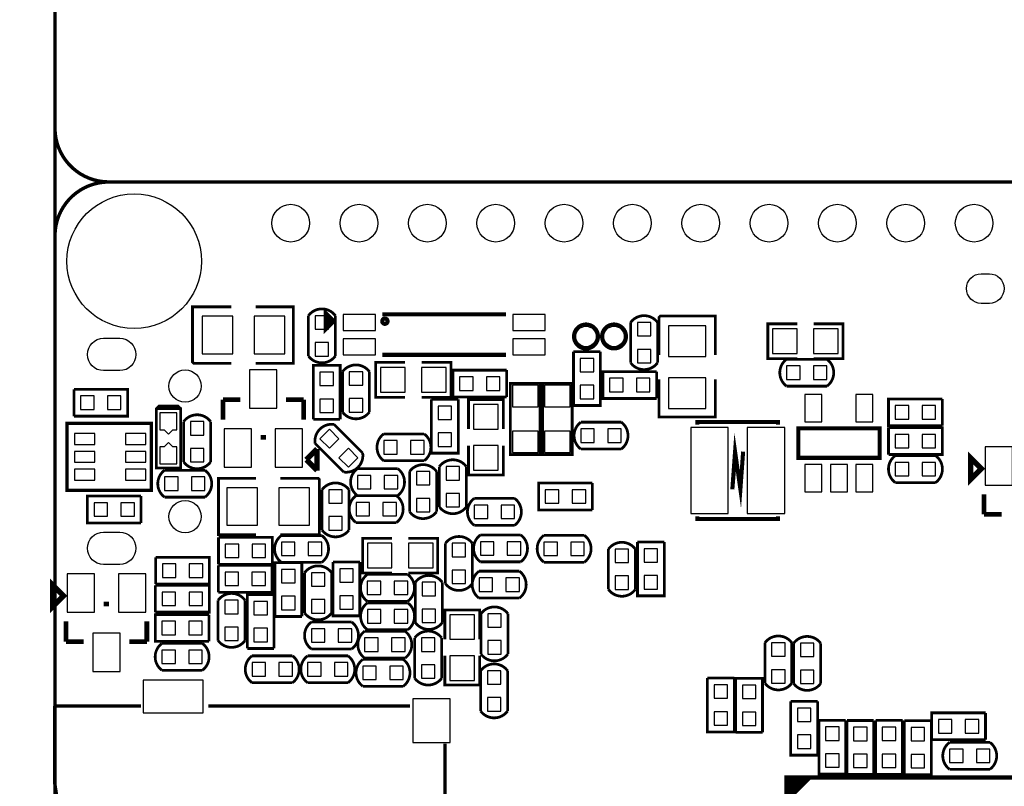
# Model space of a CAD drawing. Extents: x -900 to 3530, y 458 to 4953.
# Tile 3 of 5: x 1137 to 2578, y 1584 to 2705. Entities that reach past the tile are written whole.
import ezdxf

# ---------------------------------------------------------------- set-up
doc = ezdxf.new("R2010")
doc.units = 0
doc.header["$MEASUREMENT"] = 0
for name, color, linetype in [('BOTTOM', 5, 'CONTINUOUS'), ('OUTLINE', 254, 'CONTINUOUS'), ('SILKSCREEN_BOTTOM', 171, 'CONTINUOUS')]:
    doc.layers.add(name, color=color, linetype=linetype)

msp = doc.modelspace()

# ---------------------------------------------------------------- linework, layer by layer
at = {"layer": 'BOTTOM'}
for points in [[(2544.3465, 2333.7645), (2556.1575, 2333.7645, -1), (2556.1575, 2290.4575), (2544.3465, 2290.4575, -1)], [(1283.776, 2192.076), (1260.154, 2192.076, -1), (1260.154, 2239.32), (1283.776, 2239.32, -1)], [(1283.776, 1908.612), (1260.154, 1908.612, -1), (1260.154, 1955.856), (1283.776, 1955.856, -1)]]:
    msp.add_lwpolyline(points, format="xyb", close=True, dxfattribs=at)
for points in [[(1404.5, 2216.5), (1449.5, 2216.5), (1449.5, 2271.5), (1404.5, 2271.5)], [(1480.5, 2216.5), (1525.5, 2216.5), (1525.5, 2271.5), (1480.5, 2271.5)], [(1589.4265, 2272.4275), (1569.7415, 2272.4275), (1569.7415, 2252.7425), (1589.4265, 2252.7425)], [(1610.73, 2274.184), (1610.73, 2250.566), (1657.97, 2250.566), (1657.97, 2274.184)], [(1858.77, 2274.184), (1858.77, 2250.566), (1906.01, 2250.566), (1906.01, 2274.184)], [(2041.1575, 2242.8375), (2060.8425, 2242.8375), (2060.8425, 2262.5225), (2041.1575, 2262.5225)], [(2086.5, 2257.5), (2086.5, 2212.5), (2141.5, 2212.5), (2141.5, 2257.5)], [(2239, 2217), (2275, 2217), (2275, 2253), (2239, 2253)], [(2299, 2217), (2335, 2217), (2335, 2253), (2299, 2253)], [(1589.4265, 2233.0675), (1569.7415, 2233.0675), (1569.7415, 2213.3825), (1589.4265, 2213.3825)], [(1610.73, 2238.744), (1610.73, 2215.126), (1657.97, 2215.126), (1657.97, 2238.744)], [(1858.77, 2238.744), (1858.77, 2215.126), (1906.01, 2215.126), (1906.01, 2238.744)], [(2041.1575, 2203.4775), (2060.8425, 2203.4775), (2060.8425, 2223.1625), (2041.1575, 2223.1625)], [(1977.2135, 2209.9105), (1957.5285, 2209.9105), (1957.5285, 2190.2255), (1977.2135, 2190.2255)], [(1513.782, 2137.33), (1513.782, 2193.33), (1473.782, 2193.33), (1473.782, 2137.33)], [(1576.7535, 2170.1585), (1596.4385, 2170.1585), (1596.4385, 2189.8435), (1576.7535, 2189.8435)], [(1619.5735, 2170.7835), (1639.2585, 2170.7835), (1639.2585, 2190.4685), (1619.5735, 2190.4685)], [(1665.402, 2160.581), (1701.402, 2160.581), (1701.402, 2196.581), (1665.402, 2196.581)], [(1725.402, 2160.581), (1761.402, 2160.581), (1761.402, 2196.581), (1725.402, 2196.581)], [(2279.163, 2179.157), (2279.163, 2198.842), (2259.478, 2198.842), (2259.478, 2179.157)], [(2318.523, 2179.157), (2318.523, 2198.842), (2298.838, 2198.842), (2298.838, 2179.157)], [(1800.681, 2163.202), (1800.681, 2182.887), (1780.996, 2182.887), (1780.996, 2163.202)], [(1840.041, 2163.202), (1840.041, 2182.887), (1820.356, 2182.887), (1820.356, 2163.202)], [(2020.163, 2161.157), (2020.163, 2180.842), (2000.478, 2180.842), (2000.478, 2161.157)], [(2059.523, 2161.157), (2059.523, 2180.842), (2039.838, 2180.842), (2039.838, 2161.157)], [(2086.5, 2181.5), (2086.5, 2136.5), (2141.5, 2136.5), (2141.5, 2181.5)], [(1895.795, 2170.536), (1858.393, 2170.536), (1858.393, 2139.04), (1895.795, 2139.04)], [(1942.795, 2170.536), (1905.393, 2170.536), (1905.393, 2139.04), (1942.795, 2139.04)], [(1977.2135, 2170.5505), (1957.5285, 2170.5505), (1957.5285, 2150.8655), (1977.2135, 2150.8655)], [(1226.5415, 2154.9545), (1226.5415, 2135.2695), (1246.2265, 2135.2695), (1246.2265, 2154.9545)], [(1265.9015, 2154.9545), (1265.9015, 2135.2695), (1285.5865, 2135.2695), (1285.5865, 2154.9545)], [(1576.7535, 2130.7985), (1596.4385, 2130.7985), (1596.4385, 2150.4835), (1576.7535, 2150.4835)], [(1619.5735, 2131.4235), (1639.2585, 2131.4235), (1639.2585, 2151.1085), (1619.5735, 2151.1085)], [(2286.098, 2117.181), (2311.098, 2117.181), (2311.098, 2157.181), (2286.098, 2157.181)], [(2360.902, 2117.181), (2385.902, 2117.181), (2385.902, 2157.181), (2360.902, 2157.181)], [(1769.4115, 2140.2205), (1749.7265, 2140.2205), (1749.7265, 2120.5355), (1769.4115, 2120.5355)], [(1837.551, 2106.515), (1837.551, 2142.515), (1801.551, 2142.515), (1801.551, 2106.515)], [(2438.163, 2121.157), (2438.163, 2140.842), (2418.478, 2140.842), (2418.478, 2121.157)], [(2477.523, 2121.157), (2477.523, 2140.842), (2457.838, 2140.842), (2457.838, 2121.157)], [(1342.5, 2105.5), (1348.74, 2105.5), (1348.74, 2105.476), (1355, 2099.216), (1361.26, 2105.476), (1361.26, 2105.5), (1367.5, 2105.5), (1367.5, 2130.5), (1342.5, 2130.5)], [(1387.1575, 2097.8375), (1406.8425, 2097.8375), (1406.8425, 2117.5225), (1387.1575, 2117.5225)], [(1476.38, 2050.708), (1476.38, 2106.708), (1436.38, 2106.708), (1436.38, 2050.708)], [(1551.184, 2050.708), (1551.184, 2106.708), (1511.184, 2106.708), (1511.184, 2050.708)], [(1590.566, 2078.5026), (1604.4854, 2092.422), (1590.566, 2106.3414), (1576.6466, 2092.422)], [(1895.795, 2103.606), (1858.393, 2103.606), (1858.393, 2072.11), (1895.795, 2072.11)], [(1942.795, 2103.606), (1905.393, 2103.606), (1905.393, 2072.11), (1942.795, 2072.11)], [(1958.4775, 2106.8425), (1958.4775, 2087.1575), (1978.1625, 2087.1575), (1978.1625, 2106.8425)], [(1997.8375, 2106.8425), (1997.8375, 2087.1575), (2017.5225, 2087.1575), (2017.5225, 2106.8425)], [(2119.152, 2109), (2119.152, 1983), (2174.25, 1983), (2174.25, 2109)], [(2201.75, 2109), (2201.75, 1983), (2256.848, 1983), (2256.848, 2109)], [(1247.382, 2099.945), (1217.382, 2099.945), (1217.382, 2083.945), (1247.382, 2083.945)], [(1322.185, 2099.945), (1292.185, 2099.945), (1292.185, 2083.945), (1322.185, 2083.945)], [(1670.0715, 2089.6915), (1670.0715, 2070.0065), (1689.7565, 2070.0065), (1689.7565, 2089.6915)], [(1709.4315, 2089.6915), (1709.4315, 2070.0065), (1729.1165, 2070.0065), (1729.1165, 2089.6915)], [(1769.4115, 2100.8605), (1749.7265, 2100.8605), (1749.7265, 2081.1755), (1769.4115, 2081.1755)], [(2418.4775, 2098.8425), (2418.4775, 2079.1575), (2438.1625, 2079.1575), (2438.1625, 2098.8425)], [(2457.8375, 2098.8425), (2457.8375, 2079.1575), (2477.5225, 2079.1575), (2477.5225, 2098.8425)], [(1367.5, 2080.5), (1361.26, 2080.5), (1361.26, 2080.524), (1355, 2086.784), (1348.74, 2080.524), (1348.74, 2080.5), (1342.5, 2080.5), (1342.5, 2055.5), (1367.5, 2055.5)], [(1387.1575, 2058.4775), (1406.8425, 2058.4775), (1406.8425, 2078.1625), (1387.1575, 2078.1625)], [(1618.398, 2050.6706), (1632.3174, 2064.59), (1618.398, 2078.5094), (1604.4786, 2064.59)], [(1837.551, 2046.515), (1837.551, 2082.515), (1801.551, 2082.515), (1801.551, 2046.515)], [(2550.055, 2080.584), (2550.055, 2024.584), (2590.055, 2024.584), (2590.055, 2080.584)], [(1247.382, 2073.945), (1217.382, 2073.945), (1217.382, 2057.945), (1247.382, 2057.945)], [(1322.185, 2073.945), (1292.185, 2073.945), (1292.185, 2057.945), (1322.185, 2057.945)], [(1247.382, 2047.945), (1217.382, 2047.945), (1217.382, 2031.945), (1247.382, 2031.945)], [(1322.185, 2047.945), (1292.185, 2047.945), (1292.185, 2031.945), (1322.185, 2031.945)], [(1781.0175, 2051.7325), (1761.3325, 2051.7325), (1761.3325, 2032.0475), (1781.0175, 2032.0475)], [(2286.098, 2014.819), (2311.098, 2014.819), (2311.098, 2054.819), (2286.098, 2054.819)], [(2323.5, 2014.819), (2348.5, 2014.819), (2348.5, 2054.819), (2323.5, 2054.819)], [(2360.902, 2014.819), (2385.902, 2014.819), (2385.902, 2054.819), (2360.902, 2054.819)], [(2418.4775, 2057.8425), (2418.4775, 2038.1575), (2438.1625, 2038.1575), (2438.1625, 2057.8425)], [(2457.8375, 2057.8425), (2457.8375, 2038.1575), (2477.5225, 2038.1575), (2477.5225, 2057.8425)], [(1369.071, 2016.819), (1369.071, 2036.504), (1349.386, 2036.504), (1349.386, 2016.819)], [(1408.431, 2016.819), (1408.431, 2036.504), (1388.746, 2036.504), (1388.746, 2016.819)], [(1631.4775, 2038.8425), (1631.4775, 2019.1575), (1651.1625, 2019.1575), (1651.1625, 2038.8425)], [(1670.8375, 2038.8425), (1670.8375, 2019.1575), (1690.5225, 2019.1575), (1690.5225, 2038.8425)], [(1737.4695, 2044.6105), (1717.7845, 2044.6105), (1717.7845, 2024.9255), (1737.4695, 2024.9255)], [(1485.58, 2020.852), (1440.58, 2020.852), (1440.58, 1965.852), (1485.58, 1965.852)], [(1561.58, 2020.852), (1516.58, 2020.852), (1516.58, 1965.852), (1561.58, 1965.852)], [(1609.3065, 2017.8575), (1589.6215, 2017.8575), (1589.6215, 1998.1725), (1609.3065, 1998.1725)], [(1926.163, 1998.157), (1926.163, 2017.842), (1906.478, 2017.842), (1906.478, 1998.157)], [(1965.523, 1998.157), (1965.523, 2017.842), (1945.838, 2017.842), (1945.838, 1998.157)], [(1737.4695, 2005.2505), (1717.7845, 2005.2505), (1717.7845, 1985.5655), (1737.4695, 1985.5655)], [(1781.0175, 2012.3725), (1761.3325, 2012.3725), (1761.3325, 1992.6875), (1781.0175, 1992.6875)], [(1265.839, 1979.045), (1265.839, 1998.73), (1246.154, 1998.73), (1246.154, 1979.045)], [(1305.199, 1979.045), (1305.199, 1998.73), (1285.514, 1998.73), (1285.514, 1979.045)], [(1629.4775, 1999.3425), (1629.4775, 1979.6575), (1649.1625, 1979.6575), (1649.1625, 1999.3425)], [(1668.8375, 1999.3425), (1668.8375, 1979.6575), (1688.5225, 1979.6575), (1688.5225, 1999.3425)], [(1822.163, 1975.657), (1822.163, 1995.342), (1802.478, 1995.342), (1802.478, 1975.657)], [(1861.523, 1975.657), (1861.523, 1995.342), (1841.838, 1995.342), (1841.838, 1975.657)], [(1609.3065, 1978.4975), (1589.6215, 1978.4975), (1589.6215, 1958.8125), (1609.3065, 1958.8125)], [(1438.1675, 1938.2425), (1438.1675, 1918.5575), (1457.8525, 1918.5575), (1457.8525, 1938.2425)], [(1477.5275, 1938.2425), (1477.5275, 1918.5575), (1497.2125, 1918.5575), (1497.2125, 1938.2425)], [(1520.3145, 1941.0855), (1520.3145, 1921.4005), (1539.9995, 1921.4005), (1539.9995, 1941.0855)], [(1559.6745, 1941.0855), (1559.6745, 1921.4005), (1579.3595, 1921.4005), (1579.3595, 1941.0855)], [(1646.134, 1903.435), (1682.134, 1903.435), (1682.134, 1939.435), (1646.134, 1939.435)], [(1706.134, 1903.435), (1742.134, 1903.435), (1742.134, 1939.435), (1706.134, 1939.435)], [(1789.8425, 1939.5225), (1770.1575, 1939.5225), (1770.1575, 1919.8375), (1789.8425, 1919.8375)], [(1831.132, 1922.176), (1831.132, 1941.861), (1811.447, 1941.861), (1811.447, 1922.176)], [(1870.492, 1922.176), (1870.492, 1941.861), (1850.807, 1941.861), (1850.807, 1922.176)], [(1924.163, 1921.657), (1924.163, 1941.342), (1904.478, 1941.342), (1904.478, 1921.657)], [(1963.523, 1921.657), (1963.523, 1941.342), (1943.838, 1941.342), (1943.838, 1921.657)], [(2028.3425, 1931.0225), (2008.6575, 1931.0225), (2008.6575, 1911.3375), (2028.3425, 1911.3375)], [(2070.8425, 1931.5225), (2051.1575, 1931.5225), (2051.1575, 1911.8375), (2070.8425, 1911.8375)], [(1346.1435, 1909.2425), (1346.1435, 1889.5575), (1365.8285, 1889.5575), (1365.8285, 1909.2425)], [(1385.5035, 1909.2425), (1385.5035, 1889.5575), (1405.1885, 1889.5575), (1405.1885, 1909.2425)], [(1625.2655, 1902.2415), (1605.5805, 1902.2415), (1605.5805, 1882.5565), (1625.2655, 1882.5565)], [(1206.968, 1894.58), (1206.968, 1838.58), (1246.968, 1838.58), (1246.968, 1894.58)], [(1281.772, 1894.58), (1281.772, 1838.58), (1321.772, 1838.58), (1321.772, 1894.58)], [(1437.9075, 1897.2425), (1437.9075, 1877.5575), (1457.5925, 1877.5575), (1457.5925, 1897.2425)], [(1477.2675, 1897.2425), (1477.2675, 1877.5575), (1496.9525, 1877.5575), (1496.9525, 1897.2425)], [(1520.6925, 1881.6335), (1540.3775, 1881.6335), (1540.3775, 1901.3185), (1520.6925, 1901.3185)], [(1564.1575, 1876.8375), (1583.8425, 1876.8375), (1583.8425, 1896.5225), (1564.1575, 1896.5225)], [(1789.8425, 1900.1625), (1770.1575, 1900.1625), (1770.1575, 1880.4775), (1789.8425, 1880.4775)], [(1829.163, 1869.157), (1829.163, 1888.842), (1809.478, 1888.842), (1809.478, 1869.157)], [(1868.523, 1869.157), (1868.523, 1888.842), (1848.838, 1888.842), (1848.838, 1869.157)], [(2028.3425, 1891.6625), (2008.6575, 1891.6625), (2008.6575, 1871.9775), (2028.3425, 1871.9775)], [(2070.8425, 1892.1625), (2051.1575, 1892.1625), (2051.1575, 1872.4775), (2070.8425, 1872.4775)], [(1665.73, 1864.41), (1665.73, 1884.095), (1646.045, 1884.095), (1646.045, 1864.41)], [(1705.09, 1864.41), (1705.09, 1884.095), (1685.405, 1884.095), (1685.405, 1864.41)], [(1745.8425, 1882.5225), (1726.1575, 1882.5225), (1726.1575, 1862.8375), (1745.8425, 1862.8375)], [(1345.8835, 1868.2425), (1345.8835, 1848.5575), (1365.5685, 1848.5575), (1365.5685, 1868.2425)], [(1385.2435, 1868.2425), (1385.2435, 1848.5575), (1404.9285, 1848.5575), (1404.9285, 1868.2425)], [(1520.6925, 1842.2735), (1540.3775, 1842.2735), (1540.3775, 1861.9585), (1520.6925, 1861.9585)], [(1625.2655, 1862.8815), (1605.5805, 1862.8815), (1605.5805, 1843.1965), (1625.2655, 1843.1965)], [(1437.5775, 1836.5295), (1457.2625, 1836.5295), (1457.2625, 1856.2145), (1437.5775, 1856.2145)], [(1480.1575, 1834.8375), (1499.8425, 1834.8375), (1499.8425, 1854.5225), (1480.1575, 1854.5225)], [(1564.1575, 1837.4775), (1583.8425, 1837.4775), (1583.8425, 1857.1625), (1564.1575, 1857.1625)], [(1665.841, 1822.864), (1665.841, 1842.549), (1646.156, 1842.549), (1646.156, 1822.864)], [(1705.201, 1822.864), (1705.201, 1842.549), (1685.516, 1842.549), (1685.516, 1822.864)], [(1745.8425, 1843.1625), (1726.1575, 1843.1625), (1726.1575, 1823.4775), (1745.8425, 1823.4775)], [(1766.95, 1835.038), (1766.95, 1799.038), (1802.95, 1799.038), (1802.95, 1835.038)], [(1841.8425, 1836.5225), (1822.1575, 1836.5225), (1822.1575, 1816.8375), (1841.8425, 1816.8375)], [(1365.237, 1805.757), (1365.237, 1825.442), (1345.552, 1825.442), (1345.552, 1805.757)], [(1404.597, 1805.757), (1404.597, 1825.442), (1384.912, 1825.442), (1384.912, 1805.757)], [(1437.5775, 1797.1695), (1457.2625, 1797.1695), (1457.2625, 1816.8545), (1437.5775, 1816.8545)], [(1244.37, 1807.958), (1244.37, 1751.958), (1284.37, 1751.958), (1284.37, 1807.958)], [(1480.1575, 1795.4775), (1499.8425, 1795.4775), (1499.8425, 1815.1625), (1480.1575, 1815.1625)], [(1564.1225, 1814.4695), (1564.1225, 1794.7845), (1583.8075, 1794.7845), (1583.8075, 1814.4695)], [(1603.4825, 1814.4695), (1603.4825, 1794.7845), (1623.1675, 1794.7845), (1623.1675, 1814.4695)], [(1661.811, 1781.379), (1661.811, 1801.064), (1642.126, 1801.064), (1642.126, 1781.379)], [(1701.171, 1781.379), (1701.171, 1801.064), (1681.486, 1801.064), (1681.486, 1781.379)], [(1725.2585, 1781.4525), (1744.9435, 1781.4525), (1744.9435, 1801.1375), (1725.2585, 1801.1375)], [(1841.8425, 1797.1625), (1822.1575, 1797.1625), (1822.1575, 1777.4775), (1841.8425, 1777.4775)], [(2257.2875, 1793.9875), (2237.6025, 1793.9875), (2237.6025, 1774.3025), (2257.2875, 1774.3025)], [(2299.4265, 1793.3565), (2279.7415, 1793.3565), (2279.7415, 1773.6715), (2299.4265, 1773.6715)], [(1365.243, 1763.577), (1365.243, 1783.262), (1345.558, 1783.262), (1345.558, 1763.577)], [(1404.603, 1763.577), (1404.603, 1783.262), (1384.918, 1783.262), (1384.918, 1763.577)], [(1766.95, 1775.038), (1766.95, 1739.038), (1802.95, 1739.038), (1802.95, 1775.038)], [(1497.083, 1745.349), (1497.083, 1765.034), (1477.398, 1765.034), (1477.398, 1745.349)], [(1536.443, 1745.349), (1536.443, 1765.034), (1516.758, 1765.034), (1516.758, 1745.349)], [(1558.6285, 1765.0345), (1558.6285, 1745.3495), (1578.3135, 1745.3495), (1578.3135, 1765.0345)], [(1597.9885, 1765.0345), (1597.9885, 1745.3495), (1617.6735, 1745.3495), (1617.6735, 1765.0345)], [(1659.163, 1740.157), (1659.163, 1759.842), (1639.478, 1759.842), (1639.478, 1740.157)], [(1698.523, 1740.157), (1698.523, 1759.842), (1678.838, 1759.842), (1678.838, 1740.157)], [(1725.2585, 1742.0925), (1744.9435, 1742.0925), (1744.9435, 1761.7775), (1725.2585, 1761.7775)], [(1821.6935, 1733.4145), (1841.3785, 1733.4145), (1841.3785, 1753.0995), (1821.6935, 1753.0995)], [(2257.2875, 1754.6275), (2237.6025, 1754.6275), (2237.6025, 1734.9425), (2257.2875, 1734.9425)], [(2299.4265, 1753.9965), (2279.7415, 1753.9965), (2279.7415, 1734.3115), (2299.4265, 1734.3115)], [(1318.087, 1691.468), (1406.087, 1691.468), (1406.087, 1739.468), (1318.087, 1739.468)], [(2173.0265, 1732.4225), (2153.3415, 1732.4225), (2153.3415, 1712.7375), (2173.0265, 1712.7375)], [(2194.7535, 1712.2535), (2214.4385, 1712.2535), (2214.4385, 1731.9385), (2194.7535, 1731.9385)], [(1712.489, 1648.071), (1767.489, 1648.071), (1767.489, 1712.071), (1712.489, 1712.071)], [(1821.6935, 1694.0545), (1841.3785, 1694.0545), (1841.3785, 1713.7395), (1821.6935, 1713.7395)], [(2173.0265, 1693.0625), (2153.3415, 1693.0625), (2153.3415, 1673.3775), (2173.0265, 1673.3775)], [(2194.7535, 1672.8935), (2214.4385, 1672.8935), (2214.4385, 1692.5785), (2194.7535, 1692.5785)], [(2295.1075, 1698.4725), (2275.4225, 1698.4725), (2275.4225, 1678.7875), (2295.1075, 1678.7875)], [(2501.323, 1661.973), (2501.323, 1681.658), (2481.638, 1681.658), (2481.638, 1661.973)], [(2540.683, 1661.973), (2540.683, 1681.658), (2520.998, 1681.658), (2520.998, 1661.973)], [(2295.1075, 1659.1125), (2275.4225, 1659.1125), (2275.4225, 1639.4275), (2295.1075, 1639.4275)], [(2336.2465, 1670.8465), (2316.5615, 1670.8465), (2316.5615, 1651.1615), (2336.2465, 1651.1615)], [(2377.2465, 1670.4065), (2357.5615, 1670.4065), (2357.5615, 1650.7215), (2377.2465, 1650.7215)], [(2419.2465, 1670.5865), (2399.5615, 1670.5865), (2399.5615, 1650.9015), (2419.2465, 1650.9015)], [(2461.2465, 1670.0665), (2441.5615, 1670.0665), (2441.5615, 1650.3815), (2461.2465, 1650.3815)], [(2336.2465, 1631.4865), (2316.5615, 1631.4865), (2316.5615, 1611.8015), (2336.2465, 1611.8015)], [(2377.2465, 1631.0465), (2357.5615, 1631.0465), (2357.5615, 1611.3615), (2377.2465, 1611.3615)], [(2419.2465, 1631.2265), (2399.5615, 1631.2265), (2399.5615, 1611.5415), (2419.2465, 1611.5415)], [(2461.2465, 1630.7065), (2441.5615, 1630.7065), (2441.5615, 1611.0215), (2461.2465, 1611.0215)], [(2517.633, 1618.793), (2517.633, 1638.478), (2497.948, 1638.478), (2497.948, 1618.793)], [(2556.993, 1618.793), (2556.993, 1638.478), (2537.308, 1638.478), (2537.308, 1618.793)]]:
    msp.add_lwpolyline(points, close=True, dxfattribs=at)
for centre, radius in [((1304.925, 2352.075), 98.425), ((1533.88, 2407.728), 27.559), ((1633.88, 2407.728), 27.559), ((1733.88, 2407.728), 27.559), ((1833.88, 2407.728), 27.559), ((1933.88, 2407.728), 27.559), ((2033.88, 2407.728), 27.559), ((2133.88, 2407.728), 27.559), ((2233.88, 2407.728), 27.559), ((2333.88, 2407.728), 27.559), ((2433.88, 2407.728), 27.559), ((2533.88, 2407.728), 27.559), ((1966, 2242), 15), ((2007, 2242), 15), ((1379.445, 2169.438), 23.622), ((1379.445, 1978.494), 23.622)]:
    msp.add_circle(centre, radius, dxfattribs=at)
at = {"layer": 'OUTLINE'}
for points in [[(1189, 460.13, 5, 5, 0), (992.15, 460.13, 5, 5, 0), (992.15, 4475.87, 5, 5, 0), (1189, 4475.87, 5, 5, 0), (1189, 460.13, 5, 5, 0)], [(1267.74, 4279.02, 5, 5, 0), (3000.02, 4279.02, 5, 5, -0.414214), (3078.76, 4200.28, 5, 5, 0), (3078.76, 2546.74, 5, 5, -0.414214), (3000.02, 2468, 5, 5, 0), (1267.74, 2468, 5, 5, -0.414214), (1189, 2546.74, 5, 5, 0), (1189, 4200.28, 5, 5, -0.414214), (1267.74, 4279.02, 5, 5, 0)], [(1267.74, 2468, 5, 5, 0), (3000.02, 2468, 5, 5, -0.414214), (3078.76, 2389.26, 5, 5, 0), (3078.76, 735.72, 5, 5, -0.414214), (3000.02, 656.98, 5, 5, 0), (1267.74, 656.98, 5, 5, -0.414214), (1189, 735.72, 5, 5, 0), (1189, 2389.26, 5, 5, -0.414214), (1267.74, 2468, 5, 5, 0)], [(1267.74, 2468, 5, 5, 0), (3000.02, 2468, 5, 5, -0.414214), (3078.76, 2389.26, 5, 5, 0), (3078.76, 735.72, 5, 5, -0.414214), (3000.02, 656.98, 5, 5, 0), (1267.74, 656.98, 5, 5, -0.414214), (1189, 735.72, 5, 5, 0), (1189, 2389.26, 5, 5, -0.414214), (1267.74, 2468, 5, 5, 0)]]:
    msp.add_lwpolyline(points, format="xyseb", dxfattribs=at)
at = {"layer": 'SILKSCREEN_BOTTOM'}
for points in [[(1447.28, 2202.66, 4, 4, 0), (1392.16, 2202.66, 4, 4, 0), (1390.2, 2204.63, 4, 4, 0), (1390.2, 2285.34, 4, 4, 0), (1447.28, 2285.34, 4, 4, 0)], [(1482.72, 2202.66, 4, 4, 0), (1537.84, 2202.66, 4, 4, 0), (1537.84, 2285.34, 4, 4, 0), (1482.72, 2285.34, 4, 4, 0)], [(1559.904, 2272.435, 4, 4, -0.503899), (1599.264, 2272.435, 4, 4, 0)], [(1596.949, 2264.344, 5.909, 5.909, 0), (1585.142, 2252.525, 5.909, 5.909, 0), (1585.142, 2276.155, 5.909, 5.909, 0), (1596.949, 2264.344, 5.909, 5.909, 0), (1593.02, 2260.403, 5.909, 5.909, 0), (1589.079, 2260.403, 5.909, 5.909, 0), (1589.079, 2268.273, 5.909, 5.909, 0), (1593.02, 2264.344, 5.909, 5.909, 0)], [(1848.921, 2274.186, 5.909, 5.909, 0), (1667.819, 2274.186, 5.909, 5.909, 0)], [(1559.904, 2213.375, 4, 4, 0), (1559.904, 2272.435, 4, 4, 0)], [(1599.264, 2272.435, 4, 4, 0), (1599.264, 2213.375, 4, 4, 0)], [(1675.688, 2264.345, 5.909, 5.909, 1), (1667.832, 2264.345, 5.909, 5.909, 1), (1675.688, 2264.345, 5.909, 5.909, 0)], [(1984, 2242, 5, 5, 0.414214), (1966, 2260, 5, 5, 0.414214), (1948, 2242, 5, 5, 0.414214), (1966, 2224, 5, 5, 0.414214), (1984, 2242, 5, 5, 0)], [(2025, 2242, 5, 5, 0.414204), (2007, 2260, 5, 5, 0.414212), (1989, 2242, 5, 5, 0.414223), (2007, 2224, 5, 5, 0.414216), (2025, 2242, 5, 5, 0)], [(2070.68, 2262.53, 4, 4, 0.504954), (2031.32, 2262.53, 4, 4, 0)], [(2031.32, 2203.47, 4, 4, 0), (2031.32, 2262.53, 4, 4, 0)], [(2070.68, 2262.53, 4, 4, 0), (2070.68, 2203.47, 4, 4, 0)], [(2072.66, 2214.72, 4, 4, 0), (2072.66, 2269.84, 4, 4, 0), (2074.63, 2271.8, 4, 4, 0), (2155.34, 2271.8, 4, 4, 0), (2155.34, 2214.72, 4, 4, 0)], [(2275, 2260.5, 4, 4, 0), (2232, 2260.5, 4, 4, 0), (2232, 2209.5, 4, 4, 0), (2275, 2209.5, 4, 4, 0)], [(2299, 2260.5, 4, 4, 0), (2342, 2260.5, 4, 4, 0), (2342, 2209.5, 4, 4, 0), (2299, 2209.5, 4, 4, 0)], [(1947.691, 2219.759, 4, 4, 0), (1987.051, 2219.759, 4, 4, 0)], [(1987.051, 2219.759, 4, 4, 0), (1987.051, 2141.018, 4, 4, 0), (1947.691, 2141.018, 4, 4, 0), (1947.691, 2219.759, 4, 4, 0)], [(1559.904, 2213.375, 4, 4, 0.504954), (1599.264, 2213.375, 4, 4, 0)], [(1701.402, 2204.081, 4, 4, 0), (1658.402, 2204.08, 4, 4, 0), (1658.402, 2153.081, 4, 4, 0), (1701.402, 2153.08, 4, 4, 0)], [(1667.819, 2215.124, 5.909, 5.909, 0), (1848.921, 2215.124, 5.909, 5.909, 0)], [(1725.402, 2204.081, 4, 4, 0), (1768.402, 2204.08, 4, 4, 0), (1768.402, 2153.081, 4, 4, 0), (1725.402, 2153.08, 4, 4, 0)], [(2070.68, 2203.47, 4, 4, -0.503899), (2031.32, 2203.47, 4, 4, 0)], [(2259.47, 2208.68, 4, 4, 0.504954), (2259.47, 2169.32, 4, 4, 0)], [(2259.47, 2208.68, 4, 4, 0), (2318.53, 2208.68, 4, 4, 0)], [(2318.53, 2208.68, 4, 4, -0.503899), (2318.53, 2169.32, 4, 4, 0)], [(1566.916, 2120.951, 4, 4, 0), (1566.916, 2199.691, 4, 4, 0), (1606.276, 2199.691, 4, 4, 0), (1606.276, 2120.951, 4, 4, 0)], [(1649.096, 2190.476, 4, 4, 0.504954), (1609.736, 2190.476, 4, 4, 0)], [(1609.736, 2131.416, 4, 4, 0), (1609.736, 2190.476, 4, 4, 0)], [(1649.096, 2190.476, 4, 4, 0), (1649.096, 2131.416, 4, 4, 0)], [(1849.889, 2153.365, 4, 4, 0), (1771.148, 2153.365, 4, 4, 0), (1771.148, 2192.725, 4, 4, 0), (1849.889, 2192.725, 4, 4, 0)], [(1849.889, 2192.725, 4, 4, 0), (1849.889, 2153.365, 4, 4, 0)], [(2069.37, 2151.32, 4, 4, 0), (1990.63, 2151.32, 4, 4, 0), (1990.63, 2190.68, 4, 4, 0), (2069.37, 2190.68, 4, 4, 0)], [(2069.37, 2190.68, 4, 4, 0), (2069.37, 2151.32, 4, 4, 0)], [(1855.44, 2069.158, 3.937, 3.937, 0), (1898.747, 2069.158, 3.937, 3.937, 0), (1898.747, 2173.489, 3.937, 3.937, 0), (1855.44, 2173.489, 3.937, 3.937, 0), (1855.44, 2069.158, 3.937, 3.937, 0)], [(1902.44, 2069.158, 3.937, 3.937, 0), (1945.747, 2069.158, 3.937, 3.937, 0), (1945.747, 2173.489, 3.937, 3.937, 0), (1902.44, 2173.489, 3.937, 3.937, 0), (1902.44, 2069.158, 3.937, 3.937, 0)], [(2072.66, 2179.28, 4, 4, 0), (2072.66, 2124.16, 4, 4, 0), (2155.34, 2124.16, 4, 4, 0), (2155.34, 2179.28, 4, 4, 0)], [(1216.694, 2125.432, 4, 4, 0), (1216.694, 2164.792, 4, 4, 0)], [(1216.694, 2164.792, 4, 4, 0), (1295.434, 2164.792, 4, 4, 0), (1295.434, 2125.432, 4, 4, 0), (1216.694, 2125.432, 4, 4, 0)], [(2318.53, 2169.32, 4, 4, 0), (2259.47, 2169.32, 4, 4, 0)], [(1460.282, 2149.578, 7, 7, 0), (1434.723, 2149.578, 7, 7, 0)], [(1434.723, 2149.578, 7, 7, 0), (1434.723, 2120.11, 7, 7, 0)], [(1552.841, 2149.578, 7, 7, 0), (1527.282, 2149.578, 7, 7, 0)], [(1552.841, 2120.11, 7, 7, 0), (1552.841, 2149.578, 7, 7, 0)], [(1739.888, 2150.069, 4, 4, 0), (1779.249, 2150.069, 4, 4, 0)], [(1779.249, 2150.069, 4, 4, 0), (1779.249, 2071.328, 4, 4, 0), (1739.888, 2071.328, 4, 4, 0), (1739.888, 2150.069, 4, 4, 0)], [(1794.051, 2106.515, 4, 4, 0), (1794.052, 2149.515, 4, 4, 0), (1845.051, 2149.515, 4, 4, 0), (1845.052, 2106.515, 4, 4, 0)], [(2487.37, 2111.32, 4, 4, 0), (2408.63, 2111.32, 4, 4, 0), (2408.63, 2150.68, 4, 4, 0), (2487.37, 2150.68, 4, 4, 0)], [(2487.37, 2150.68, 4, 4, 0), (2487.37, 2111.32, 4, 4, 0)], [(1337.283, 2136.307, 3.937, 3.937, 0), (1372.716, 2136.307, 3.937, 3.937, 0), (1372.716, 2049.693, 3.937, 3.937, 0), (1337.283, 2049.693, 3.937, 3.937, 0), (1337.283, 2136.307, 3.937, 3.937, 0), (1341.22, 2140.244, 3.937, 3.937, 0), (1368.779, 2140.244, 3.937, 3.937, 0), (1372.716, 2136.307, 3.937, 3.937, 0)], [(1649.096, 2131.416, 4, 4, -0.503899), (1609.736, 2131.416, 4, 4, 0)], [(1416.68, 2117.53, 4, 4, 0.504954), (1377.32, 2117.53, 4, 4, 0)], [(1377.32, 2058.47, 4, 4, 0), (1377.32, 2117.53, 4, 4, 0)], [(1416.68, 2117.53, 4, 4, 0), (1416.68, 2058.47, 4, 4, 0)], [(1606.276, 2120.951, 4, 4, 0), (1566.916, 2120.951, 4, 4, 0)], [(1958.47, 2077.32, 4, 4, -0.503899), (1958.47, 2116.68, 4, 4, 0)], [(1958.47, 2116.68, 4, 4, 0), (2017.53, 2116.68, 4, 4, 0)], [(2017.53, 2077.32, 4, 4, 0.504954), (2017.53, 2116.68, 4, 4, 0)], [(2247.098, 2112.902, 5.906, 5.906, 0), (2247.098, 2116.902, 5.906, 5.906, 0), (2128.902, 2116.902, 5.906, 5.906, 0), (2128.902, 2112.902, 5.906, 5.906, 0)], [(1206.482, 2016.945, 5, 5, 0), (1206.482, 2114.945, 5, 5, 0), (1330.185, 2114.945, 5, 5, 0), (1330.185, 2016.945, 5, 5, 0), (1206.482, 2016.945, 5, 5, 0)], [(1597.515, 2113.302, 4, 4, 0.504912), (1569.685, 2085.472, 4, 4, 0)], [(1597.515, 2113.302, 4, 4, 0), (1639.278, 2071.541, 4, 4, 0)], [(2395.5, 2064.5, 5.906, 5.906, 0), (2395.5, 2107.5, 5.906, 5.906, 0), (2276.5, 2107.5, 5.906, 5.906, 0), (2276.5, 2064.5, 5.906, 5.906, 0), (2395.5, 2064.5, 5.906, 5.906, 0)], [(2408.63, 2069.32, 4, 4, 0), (2408.63, 2108.68, 4, 4, 0)], [(2408.63, 2108.68, 4, 4, 0), (2487.37, 2108.68, 4, 4, 0), (2487.37, 2069.32, 4, 4, 0), (2408.63, 2069.32, 4, 4, 0)], [(1497.684, 2094.46, 7, 7, 0), (1489.88, 2094.46, 7, 7, 0)], [(1670.064, 2060.169, 4, 4, -0.503893), (1670.064, 2099.529, 4, 4, 0)], [(1670.064, 2099.529, 4, 4, 0), (1729.125, 2099.529, 4, 4, 0)], [(1729.125, 2060.169, 4, 4, 0.504942), (1729.125, 2099.529, 4, 4, 0)], [(2195.902, 2073.598, 5.906, 5.906, 0), (2191.902, 2018.402, 5.906, 5.906, 0), (2184.098, 2073.598, 5.906, 5.906, 0), (2180.098, 2018.402, 5.906, 5.906, 0), (2184.098, 2065.701, 5.906, 5.906, 0)], [(1556.77, 2061.649, 7.87, 7.87, 0), (1572.522, 2077.401, 7.87, 7.87, 0)], [(1611.447, 2043.709, 4, 4, 0), (1569.685, 2085.472, 4, 4, 0)], [(1572.522, 2077.401, 7.87, 7.87, 0), (1572.522, 2045.901, 7.87, 7.87, 0)], [(1794.051, 2082.514, 4, 4, 0), (1794.052, 2039.515, 4, 4, 0), (1845.051, 2039.515, 4, 4, 0), (1845.052, 2082.514, 4, 4, 0)], [(2017.53, 2077.32, 4, 4, 0), (1958.47, 2077.32, 4, 4, 0)], [(1416.68, 2058.47, 4, 4, -0.503899), (1377.32, 2058.47, 4, 4, 0)], [(1572.522, 2045.901, 7.87, 7.87, 0), (1556.77, 2061.649, 7.87, 7.87, 0)], [(1639.278, 2071.541, 4, 4, -0.503893), (1611.447, 2043.709, 4, 4, 0)], [(1729.125, 2060.169, 4, 4, 0), (1670.064, 2060.169, 4, 4, 0)], [(1751.495, 2051.74, 4, 4, -0.503894), (1790.855, 2051.74, 4, 4, 0)], [(2418.47, 2028.32, 4, 4, -0.503899), (2418.47, 2067.68, 4, 4, 0)], [(2418.47, 2067.68, 4, 4, 0), (2477.53, 2067.68, 4, 4, 0)], [(2477.53, 2028.32, 4, 4, 0.504954), (2477.53, 2067.68, 4, 4, 0)], [(2544.469, 2048.643, 7.87, 7.87, 0), (2528.717, 2032.891, 7.87, 7.87, 0), (2528.717, 2064.391, 7.87, 7.87, 0), (2544.469, 2048.643, 7.87, 7.87, 0)], [(1349.378, 2046.343, 4, 4, 0.504955), (1349.379, 2006.983, 4, 4, 0)], [(1349.378, 2046.343, 4, 4, 0), (1408.438, 2046.343, 4, 4, 0)], [(1408.438, 2046.343, 4, 4, -0.503917), (1408.438, 2006.982, 4, 4, 0)], [(1631.47, 2009.32, 4, 4, -0.503899), (1631.47, 2048.68, 4, 4, 0)], [(1631.47, 2048.68, 4, 4, 0), (1690.53, 2048.68, 4, 4, 0)], [(1690.53, 2009.32, 4, 4, 0.504954), (1690.53, 2048.68, 4, 4, 0)], [(1707.947, 2044.619, 4, 4, -0.503902), (1747.308, 2044.619, 4, 4, 0)], [(1707.947, 1985.558, 4, 4, 0), (1707.947, 2044.619, 4, 4, 0)], [(1747.308, 2044.619, 4, 4, 0), (1747.308, 1985.558, 4, 4, 0)], [(1751.495, 1992.679, 4, 4, 0), (1751.495, 2051.74, 4, 4, 0)], [(1790.855, 2051.74, 4, 4, 0), (1790.855, 1992.679, 4, 4, 0)], [(1483.36, 2034.692, 4, 4, 0), (1428.24, 2034.692, 4, 4, 0), (1428.24, 1952.012, 4, 4, 0), (1483.36, 1952.012, 4, 4, 0)], [(1518.8, 2034.692, 4, 4, 0), (1573.92, 2034.692, 4, 4, 0), (1575.88, 2032.722, 4, 4, 0), (1575.88, 1952.012, 4, 4, 0), (1518.8, 1952.012, 4, 4, 0)], [(1579.784, 2017.865, 4, 4, -0.503904), (1619.145, 2017.865, 4, 4, 0)], [(1579.784, 1958.804, 4, 4, 0), (1579.784, 2017.865, 4, 4, 0)], [(1619.145, 2017.865, 4, 4, 0), (1619.145, 1958.804, 4, 4, 0)], [(1975.37, 1988.32, 4, 4, 0), (1896.63, 1988.32, 4, 4, 0), (1896.63, 2027.68, 4, 4, 0), (1975.37, 2027.68, 4, 4, 0)], [(1975.37, 2027.68, 4, 4, 0), (1975.37, 1988.32, 4, 4, 0)], [(2477.53, 2028.32, 4, 4, 0), (2418.47, 2028.32, 4, 4, 0)], [(1315.046, 1969.208, 4, 4, 0), (1236.306, 1969.208, 4, 4, 0), (1236.306, 2008.568, 4, 4, 0), (1315.046, 2008.568, 4, 4, 0)], [(1315.046, 2008.568, 4, 4, 0), (1315.046, 1969.208, 4, 4, 0)], [(1408.438, 2006.982, 4, 4, 0), (1349.379, 2006.983, 4, 4, 0)], [(1629.47, 1969.82, 4, 4, -0.503899), (1629.47, 2009.18, 4, 4, 0)], [(1629.47, 2009.18, 4, 4, 0), (1688.53, 2009.18, 4, 4, 0)], [(1690.53, 2009.32, 4, 4, 0), (1631.47, 2009.32, 4, 4, 0)], [(1688.53, 1969.82, 4, 4, 0.504954), (1688.53, 2009.18, 4, 4, 0)], [(1802.47, 2005.18, 4, 4, 0.504954), (1802.47, 1965.82, 4, 4, 0)], [(1802.47, 2005.18, 4, 4, 0), (1861.53, 2005.18, 4, 4, 0)], [(1861.53, 2005.18, 4, 4, -0.503899), (1861.53, 1965.82, 4, 4, 0)], [(2548.398, 2011.182, 7, 7, 0), (2548.398, 1981.714, 7, 7, 0)], [(1751.495, 1992.679, 4, 4, 0.504942), (1790.855, 1992.679, 4, 4, 0)], [(1707.947, 1985.558, 4, 4, 0.504959), (1747.308, 1985.558, 4, 4, 0)], [(2128.902, 1979.098, 5.906, 5.906, 0), (2128.902, 1975.098, 5.906, 5.906, 0), (2247.098, 1975.098, 5.906, 5.906, 0), (2247.098, 1979.098, 5.906, 5.906, 0)], [(2548.398, 1981.714, 7, 7, 0), (2573.957, 1981.714, 7, 7, 0)], [(1579.784, 1958.804, 4, 4, 0.504956), (1619.145, 1958.804, 4, 4, 0)], [(1688.53, 1969.82, 4, 4, 0), (1629.47, 1969.82, 4, 4, 0)], [(1861.53, 1965.82, 4, 4, 0), (1802.47, 1965.82, 4, 4, 0)], [(1428.32, 1908.72, 4, 4, 0), (1428.32, 1948.08, 4, 4, 0)], [(1428.32, 1948.08, 4, 4, 0), (1507.06, 1948.08, 4, 4, 0), (1507.06, 1908.72, 4, 4, 0), (1428.32, 1908.72, 4, 4, 0)], [(1520.307, 1911.562, 4, 4, -0.50391), (1520.307, 1950.923, 4, 4, 0)], [(1520.307, 1950.923, 4, 4, 0), (1579.367, 1950.923, 4, 4, 0)], [(1579.367, 1911.562, 4, 4, 0.504964), (1579.367, 1950.923, 4, 4, 0)], [(1682.133, 1946.935, 4, 4, 0), (1639.133, 1946.935, 4, 4, 0), (1639.133, 1895.935, 4, 4, 0), (1682.133, 1895.935, 4, 4, 0)], [(1706.134, 1946.935, 4, 4, 0), (1749.134, 1946.935, 4, 4, 0), (1749.134, 1895.935, 4, 4, 0), (1706.134, 1895.935, 4, 4, 0)], [(1760.32, 1939.53, 4, 4, -0.503899), (1799.68, 1939.53, 4, 4, 0)], [(1811.438, 1951.699, 4, 4, 0.504943), (1811.438, 1912.339, 4, 4, 0)], [(1811.438, 1951.699, 4, 4, 0), (1870.499, 1951.7, 4, 4, 0)], [(1870.499, 1951.7, 4, 4, -0.503908), (1870.499, 1912.339, 4, 4, 0)], [(1904.47, 1951.18, 4, 4, 0.504954), (1904.47, 1911.82, 4, 4, 0)], [(1904.47, 1951.18, 4, 4, 0), (1963.53, 1951.18, 4, 4, 0)], [(1963.53, 1951.18, 4, 4, -0.503899), (1963.53, 1911.82, 4, 4, 0)], [(1760.32, 1880.47, 4, 4, 0), (1760.32, 1939.53, 4, 4, 0)], [(1799.68, 1939.53, 4, 4, 0), (1799.68, 1880.47, 4, 4, 0)], [(1998.82, 1931.03, 4, 4, -0.503899), (2038.18, 1931.03, 4, 4, 0)], [(1998.82, 1871.97, 4, 4, 0), (1998.82, 1931.03, 4, 4, 0)], [(2038.18, 1931.03, 4, 4, 0), (2038.18, 1871.97, 4, 4, 0)], [(2041.32, 1941.37, 4, 4, 0), (2080.68, 1941.37, 4, 4, 0)], [(2080.68, 1941.37, 4, 4, 0), (2080.68, 1862.63, 4, 4, 0), (2041.32, 1862.63, 4, 4, 0), (2041.32, 1941.37, 4, 4, 0)], [(1336.296, 1879.72, 4, 4, 0), (1336.296, 1919.08, 4, 4, 0)], [(1336.296, 1919.08, 4, 4, 0), (1415.036, 1919.08, 4, 4, 0), (1415.036, 1879.72, 4, 4, 0), (1336.296, 1879.72, 4, 4, 0)], [(1428.06, 1867.72, 4, 4, 0), (1428.06, 1907.08, 4, 4, 0)], [(1428.06, 1907.08, 4, 4, 0), (1506.8, 1907.08, 4, 4, 0), (1506.8, 1867.72, 4, 4, 0), (1428.06, 1867.72, 4, 4, 0)], [(1510.855, 1832.425, 4, 4, 0), (1510.856, 1911.165, 4, 4, 0), (1550.215, 1911.166, 4, 4, 0), (1550.215, 1832.425, 4, 4, 0)], [(1579.367, 1911.562, 4, 4, 0), (1520.307, 1911.562, 4, 4, 0)], [(1593.68, 1896.53, 4, 4, 0.504954), (1554.32, 1896.53, 4, 4, 0)], [(1595.743, 1912.09, 4, 4, 0), (1635.103, 1912.09, 4, 4, 0)], [(1635.103, 1912.09, 4, 4, 0), (1635.103, 1833.349, 4, 4, 0), (1595.743, 1833.349, 4, 4, 0), (1595.743, 1912.09, 4, 4, 0)], [(1870.499, 1912.339, 4, 4, 0), (1811.438, 1912.339, 4, 4, 0)], [(1963.53, 1911.82, 4, 4, 0), (1904.47, 1911.82, 4, 4, 0)], [(1201.382, 1862.639, 7.87, 7.87, 0), (1185.63, 1846.887, 7.87, 7.87, 0), (1185.63, 1878.387, 7.87, 7.87, 0), (1201.382, 1862.639, 7.87, 7.87, 0)], [(1554.32, 1837.47, 4, 4, 0), (1554.32, 1896.53, 4, 4, 0)], [(1593.68, 1896.53, 4, 4, 0), (1593.68, 1837.47, 4, 4, 0)], [(1646.037, 1893.933, 4, 4, 0.504954), (1646.037, 1854.573, 4, 4, 0)], [(1646.037, 1893.933, 4, 4, 0), (1705.097, 1893.933, 4, 4, 0)], [(1705.097, 1893.933, 4, 4, -0.503895), (1705.097, 1854.573, 4, 4, 0)], [(1716.32, 1882.53, 4, 4, -0.503899), (1755.68, 1882.53, 4, 4, 0)], [(1809.47, 1898.68, 4, 4, 0.504954), (1809.47, 1859.32, 4, 4, 0)], [(1809.47, 1898.68, 4, 4, 0), (1868.53, 1898.68, 4, 4, 0)], [(1868.53, 1898.68, 4, 4, -0.503899), (1868.53, 1859.32, 4, 4, 0)], [(1336.036, 1838.72, 4, 4, 0), (1336.036, 1878.08, 4, 4, 0)], [(1336.036, 1878.08, 4, 4, 0), (1414.776, 1878.08, 4, 4, 0), (1414.776, 1838.72, 4, 4, 0), (1336.036, 1838.72, 4, 4, 0)], [(1716.32, 1823.47, 4, 4, 0), (1716.32, 1882.53, 4, 4, 0)], [(1755.68, 1882.53, 4, 4, 0), (1755.68, 1823.47, 4, 4, 0)], [(1760.32, 1880.47, 4, 4, 0.504954), (1799.68, 1880.47, 4, 4, 0)], [(1998.82, 1871.97, 4, 4, 0.504954), (2038.18, 1871.97, 4, 4, 0)], [(1467.1, 1856.222, 4, 4, 0.504954), (1427.74, 1856.222, 4, 4, 0)], [(1470.32, 1785.63, 4, 4, 0), (1470.32, 1864.37, 4, 4, 0), (1509.68, 1864.37, 4, 4, 0), (1509.68, 1785.63, 4, 4, 0)], [(1868.53, 1859.32, 4, 4, 0), (1809.47, 1859.32, 4, 4, 0)], [(1260.468, 1850.828, 7, 7, 0), (1268.272, 1850.828, 7, 7, 0)], [(1427.74, 1797.162, 4, 4, 0), (1427.74, 1856.222, 4, 4, 0)], [(1467.1, 1856.222, 4, 4, 0), (1467.1, 1797.162, 4, 4, 0)], [(1646.147, 1852.387, 4, 4, 0.504941), (1646.147, 1813.027, 4, 4, 0)], [(1705.097, 1854.573, 4, 4, 0), (1646.037, 1854.573, 4, 4, 0)], [(1646.147, 1852.387, 4, 4, 0), (1705.208, 1852.387, 4, 4, 0)], [(1705.208, 1852.387, 4, 4, -0.503894), (1705.208, 1813.027, 4, 4, 0)], [(1810.45, 1799.038, 4, 4, 0), (1810.449, 1842.038, 4, 4, 0), (1759.45, 1842.038, 4, 4, 0), (1759.449, 1799.038, 4, 4, 0)], [(1812.32, 1836.53, 4, 4, -0.503899), (1851.68, 1836.53, 4, 4, 0)], [(1414.444, 1795.92, 4, 4, 0), (1335.704, 1795.92, 4, 4, 0), (1335.704, 1835.28, 4, 4, 0), (1414.444, 1835.28, 4, 4, 0)], [(1414.444, 1835.28, 4, 4, 0), (1414.444, 1795.92, 4, 4, 0)], [(1550.215, 1832.425, 4, 4, 0), (1510.855, 1832.425, 4, 4, 0)], [(1593.68, 1837.47, 4, 4, -0.503899), (1554.32, 1837.47, 4, 4, 0)], [(1812.32, 1777.47, 4, 4, 0), (1812.32, 1836.53, 4, 4, 0)], [(1851.68, 1836.53, 4, 4, 0), (1851.68, 1777.47, 4, 4, 0)], [(1205.311, 1825.178, 7, 7, 0), (1205.311, 1795.71, 7, 7, 0)], [(1323.429, 1795.71, 7, 7, 0), (1323.429, 1825.178, 7, 7, 0)], [(1564.114, 1784.947, 4, 4, -0.503902), (1564.114, 1824.308, 4, 4, 0)], [(1564.114, 1824.308, 4, 4, 0), (1623.175, 1824.308, 4, 4, 0)], [(1623.175, 1784.947, 4, 4, 0.504958), (1623.175, 1824.308, 4, 4, 0)], [(1716.32, 1823.47, 4, 4, 0.504954), (1755.68, 1823.47, 4, 4, 0)], [(1642.118, 1810.902, 4, 4, 0.504947), (1642.118, 1771.542, 4, 4, 0)], [(1642.118, 1810.902, 4, 4, 0), (1701.178, 1810.902, 4, 4, 0)], [(1705.208, 1813.027, 4, 4, 0), (1646.147, 1813.027, 4, 4, 0)], [(1701.178, 1810.902, 4, 4, -0.503902), (1701.178, 1771.542, 4, 4, 0)], [(1754.781, 1801.145, 4, 4, 0.504966), (1715.42, 1801.145, 4, 4, 0)], [(1715.42, 1742.085, 4, 4, 0), (1715.42, 1801.145, 4, 4, 0)], [(1754.781, 1801.145, 4, 4, 0), (1754.781, 1742.085, 4, 4, 0)], [(2227.765, 1793.995, 4, 4, -0.503899), (2267.125, 1793.995, 4, 4, 0)], [(2269.904, 1793.364, 4, 4, -0.503899), (2309.264, 1793.364, 4, 4, 0)], [(1205.311, 1795.71, 7, 7, 0), (1230.87, 1795.71, 7, 7, 0)], [(1297.87, 1795.71, 7, 7, 0), (1323.429, 1795.71, 7, 7, 0)], [(1345.55, 1793.1, 4, 4, 0.504954), (1345.55, 1753.74, 4, 4, 0)], [(1345.55, 1793.1, 4, 4, 0), (1404.61, 1793.1, 4, 4, 0)], [(1404.61, 1793.1, 4, 4, -0.503899), (1404.61, 1753.74, 4, 4, 0)], [(1467.1, 1797.162, 4, 4, -0.503899), (1427.74, 1797.162, 4, 4, 0)], [(1509.68, 1785.63, 4, 4, 0), (1470.32, 1785.63, 4, 4, 0)], [(1623.175, 1784.947, 4, 4, 0), (1564.114, 1784.947, 4, 4, 0)], [(2227.765, 1734.935, 4, 4, 0), (2227.765, 1793.995, 4, 4, 0)], [(2267.125, 1793.995, 4, 4, 0), (2267.125, 1734.935, 4, 4, 0)], [(2269.904, 1734.304, 4, 4, 0), (2269.904, 1793.364, 4, 4, 0)], [(2309.264, 1793.364, 4, 4, 0), (2309.264, 1734.304, 4, 4, 0)], [(1477.39, 1774.873, 4, 4, 0.504959), (1477.39, 1735.512, 4, 4, 0)], [(1477.39, 1774.873, 4, 4, 0), (1536.451, 1774.873, 4, 4, 0)], [(1536.451, 1774.873, 4, 4, -0.503902), (1536.451, 1735.512, 4, 4, 0)], [(1558.621, 1735.512, 4, 4, -0.503914), (1558.621, 1774.873, 4, 4, 0)], [(1558.621, 1774.873, 4, 4, 0), (1617.681, 1774.873, 4, 4, 0)], [(1617.681, 1735.512, 4, 4, 0.50496), (1617.681, 1774.873, 4, 4, 0)], [(1701.178, 1771.542, 4, 4, 0), (1642.118, 1771.542, 4, 4, 0)], [(1810.45, 1775.038, 4, 4, 0), (1810.449, 1732.038, 4, 4, 0), (1759.45, 1732.038, 4, 4, 0), (1759.449, 1775.038, 4, 4, 0)], [(1812.32, 1777.47, 4, 4, 0.504954), (1851.68, 1777.47, 4, 4, 0)], [(1639.47, 1769.68, 4, 4, 0.504954), (1639.47, 1730.32, 4, 4, 0)], [(1639.47, 1769.68, 4, 4, 0), (1698.53, 1769.68, 4, 4, 0)], [(1698.53, 1769.68, 4, 4, -0.503899), (1698.53, 1730.32, 4, 4, 0)], [(1851.216, 1753.107, 4, 4, 0.504965), (1811.855, 1753.107, 4, 4, 0)], [(1404.61, 1753.74, 4, 4, 0), (1345.55, 1753.74, 4, 4, 0)], [(1754.781, 1742.085, 4, 4, -0.503908), (1715.42, 1742.085, 4, 4, 0)], [(1811.855, 1694.047, 4, 4, 0), (1811.855, 1753.107, 4, 4, 0)], [(1851.216, 1753.107, 4, 4, 0), (1851.216, 1694.047, 4, 4, 0)], [(2143.504, 1742.27, 4, 4, 0), (2182.864, 1742.27, 4, 4, 0)], [(2182.864, 1742.27, 4, 4, 0), (2182.864, 1663.53, 4, 4, 0), (2143.504, 1663.53, 4, 4, 0), (2143.504, 1742.27, 4, 4, 0)], [(2184.916, 1663.046, 4, 4, 0), (2184.916, 1741.786, 4, 4, 0), (2224.276, 1741.786, 4, 4, 0), (2224.276, 1663.046, 4, 4, 0)], [(1536.451, 1735.512, 4, 4, 0), (1477.39, 1735.512, 4, 4, 0)], [(1617.681, 1735.512, 4, 4, 0), (1558.621, 1735.512, 4, 4, 0)], [(1698.53, 1730.32, 4, 4, 0), (1639.47, 1730.32, 4, 4, 0)], [(2227.765, 1734.935, 4, 4, 0.504954), (2267.125, 1734.935, 4, 4, 0)], [(2269.904, 1734.304, 4, 4, 0.504954), (2309.264, 1734.304, 4, 4, 0)], [(1188.788, 1701.669, 5, 5, 0), (1314.788, 1701.669, 5, 5, 0)], [(1310.886, 1119.071, 5, 5, 0), (1216.386, 1119.071, 5, 5, 0), (1216.386, 1410.37, 5, 5, 0), (1188.788, 1587.571, 5, 5, 0), (1188.788, 1701.669, 5, 5, 0)], [(1413.19, 1701.669, 5, 5, 0), (1708.489, 1701.669, 5, 5, 0)], [(2265.585, 1708.32, 4, 4, 0), (2304.945, 1708.32, 4, 4, 0)], [(2304.945, 1708.32, 4, 4, 0), (2304.945, 1629.58, 4, 4, 0), (2265.585, 1629.58, 4, 4, 0), (2265.585, 1708.32, 4, 4, 0)], [(1851.216, 1694.047, 4, 4, -0.503909), (1811.855, 1694.047, 4, 4, 0)], [(2550.53, 1652.136, 4, 4, 0), (2471.79, 1652.136, 4, 4, 0), (2471.79, 1691.496, 4, 4, 0), (2550.53, 1691.496, 4, 4, 0)], [(2550.53, 1691.496, 4, 4, 0), (2550.53, 1652.136, 4, 4, 0)], [(2306.724, 1680.694, 4, 4, 0), (2346.084, 1680.694, 4, 4, 0)], [(2346.084, 1680.694, 4, 4, 0), (2346.084, 1601.954, 4, 4, 0), (2306.724, 1601.954, 4, 4, 0), (2306.724, 1680.694, 4, 4, 0)], [(2347.724, 1680.254, 4, 4, 0), (2387.084, 1680.254, 4, 4, 0)], [(2387.084, 1680.254, 4, 4, 0), (2387.084, 1601.514, 4, 4, 0), (2347.724, 1601.514, 4, 4, 0), (2347.724, 1680.254, 4, 4, 0)], [(2389.724, 1680.434, 4, 4, 0), (2429.084, 1680.434, 4, 4, 0)], [(2429.084, 1680.434, 4, 4, 0), (2429.084, 1601.694, 4, 4, 0), (2389.724, 1601.694, 4, 4, 0), (2389.724, 1680.434, 4, 4, 0)], [(2431.724, 1679.914, 4, 4, 0), (2471.084, 1679.914, 4, 4, 0)], [(2471.084, 1679.914, 4, 4, 0), (2471.084, 1601.174, 4, 4, 0), (2431.724, 1601.174, 4, 4, 0), (2431.724, 1679.914, 4, 4, 0)], [(2224.276, 1663.046, 4, 4, 0), (2184.916, 1663.046, 4, 4, 0)], [(1759.69, 1646.571, 5, 5, 0), (1759.69, 1516.669, 5, 5, 0)], [(2497.94, 1648.316, 4, 4, 0.504954), (2497.94, 1608.956, 4, 4, 0)], [(2497.94, 1648.316, 4, 4, 0), (2557, 1648.316, 4, 4, 0)], [(2557, 1648.316, 4, 4, -0.503899), (2557, 1608.956, 4, 4, 0)], [(2259.383, 1597.002, 6, 6, 0), (2259.383, 1045.806, 6, 6, 0), (2968.084, 1045.806, 6, 6, 0), (2968.084, 1597.002, 6, 6, 0), (2259.383, 1597.002, 6, 6, 0)], [(2259.682, 1563.404, 6, 6, 0), (2292.682, 1596.404, 6, 6, 0), (2288.682, 1596.404, 6, 6, 0), (2261.682, 1569.404, 6, 6, 0), (2261.682, 1573.404, 6, 6, 0), (2283.682, 1595.404, 6, 6, 0), (2278.682, 1595.404, 6, 6, 0), (2260.682, 1577.404, 6, 6, 0), (2260.682, 1582.404, 6, 6, 0), (2274.682, 1596.404, 6, 6, 0), (2268.682, 1596.404, 6, 6, 0), (2260.682, 1588.404, 6, 6, 0), (2260.682, 1591.404, 6, 6, 0), (2265.682, 1596.404, 6, 6, 0)], [(2557, 1608.956, 4, 4, 0), (2497.94, 1608.956, 4, 4, 0)]]:
    msp.add_lwpolyline(points, format="xyseb", dxfattribs=at)

doc.saveas('drawing.dxf')
